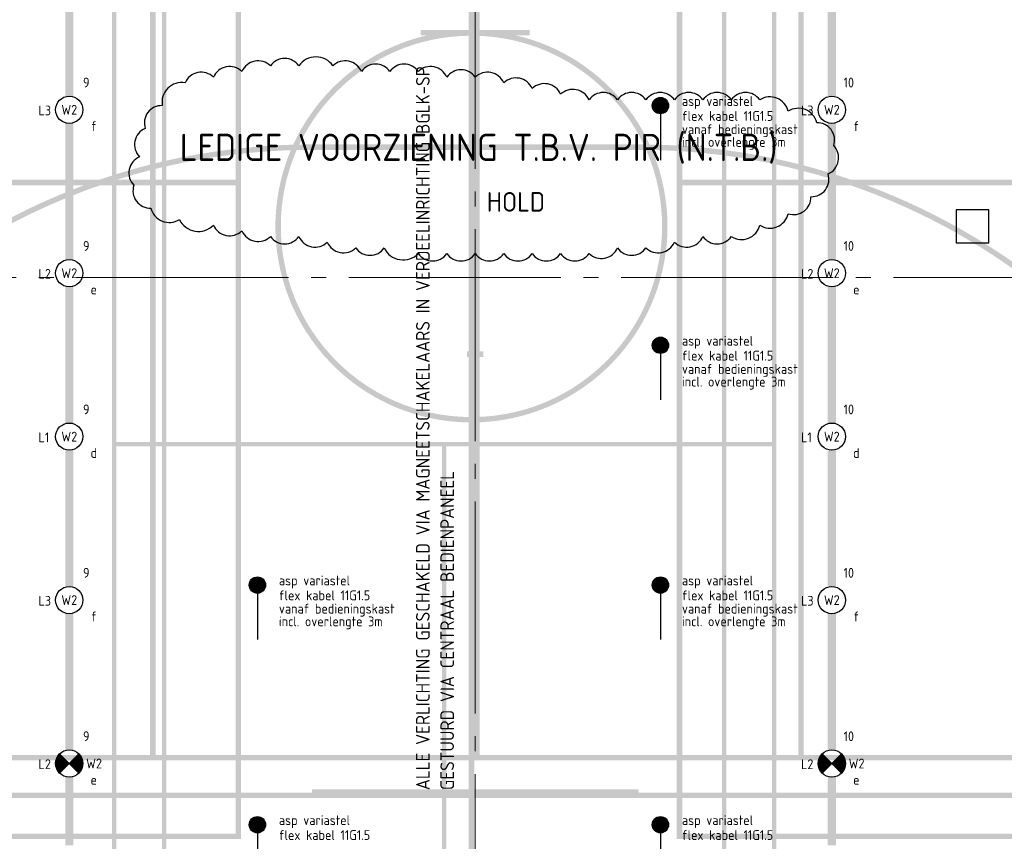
# Model space of a CAD drawing. Header units: millimetres. Extents: x -38031 to 123247, y -16330 to 129979.
# Tile 38 of 235: x -21022 to -11983, y 15301 to 22841. Entities that reach past the tile are written whole.
import ezdxf
from ezdxf.enums import TextEntityAlignment as Align

# ---------------------------------------------------------------- set-up
doc = ezdxf.new("R2010")
doc.units = ezdxf.units.MM
doc.header["$LTSCALE"] = 50
doc.linetypes.add('PHANTOM', pattern=[63.50000000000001, 31.75, -6.35, 6.35, -6.35, 6.35, -6.35])
doc.linetypes.add('STYLE_11', pattern=[5, 3.88885498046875, -0.416717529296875, 0.2777862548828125, -0.4166412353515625])
for name, color, linetype in [('AL$1A---_ALGEMEEN', 8, 'Continuous'), ('AM$1A---_ARCERING', 8, 'Continuous'), ('BOUWKUNDIG', 8, 'Continuous'), ('EL6311--NV', 7, 'Continuous'), ('EL6441--', 3, 'Continuous'), ('Kastenscheiding', 4, 'PHANTOM'), ('NTB', 7, 'Continuous')]:
    doc.layers.add(name, color=color, linetype=linetype)
doc.layers.add('Armaturen levering door W-aannemer', color=3, linetype='Continuous', plot=False)
doc.layers.add('Armaturen levering door W-aannemer--NV', color=7, linetype='Continuous', plot=False)
doc.layers.add('stramien', color=1, linetype='STYLE_11', lineweight=15)
doc.styles.add('BURO-012', font='ISO.shx', dxfattribs={"height": 60})
doc.styles.add('BURO-018', font='iso.shx', dxfattribs={"height": 90})
doc.styles.add('buro-050', font='ISO.shx', dxfattribs={"height": 250})

# ---------------------------------------------------------------- blocks, each defined once
blk = doc.blocks.new('1115B6LL1500')
at = {"color": 0, "linetype": 'Continuous'}
blk.add_circle((0, 0), 2.5, dxfattribs=at)
at = {"color": 0}
for points in [[(-2.5, 0.75), (-15, 0.75), (-2.5, -0.75), (-15, -0.75)], [(2.5, 0.75), (15, 0.75), (2.5, -0.75), (15, -0.75)]]:
    blk.add_solid(points, dxfattribs=at)
at = {"color": 0, "linetype": 'Continuous', "style": 'BURO-018'}
for tag, p in [('E_GKAST', (0, 8)), ('E_GROEP', (0, 5)), ('E_SGROEP', (4.5, 5)), ('E_ARMCODE', (0, 0)), ('E_SLET', (4.5, -3))]:
    blk.add_attdef(tag, text='', height=1.8, dxfattribs=at).set_placement(p, align=Align.MIDDLE)
blk = doc.blocks.new('E00018')
at = {"color": 0, "linetype": 'Continuous'}
for p, q in [((-1.767766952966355, -1.767766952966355), (1.767766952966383, 1.767766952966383)), ((1.767766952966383, -1.767766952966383), (-1.767766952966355, 1.767766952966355))]:
    blk.add_line(p, q, dxfattribs=at)
at = {"color": 0, "linetype": 'Continuous', "const_width": 2.5}
for points in [[(-0.8838834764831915, 0.8838834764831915, -0.1989123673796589), (0, 1.25, -0.1989123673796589), (0.8838834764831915, 0.8838834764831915, -1)], [(-0.8838834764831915, -0.8838834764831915, 0.1989123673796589), (0, -1.25, 0.1989123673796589), (0.8838834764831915, -0.8838834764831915, 1)]]:
    blk.add_lwpolyline(points, format="xyb", dxfattribs=at)
blk = doc.blocks.new('1115B6LL1500-NO1')
at = {"color": 0, "linetype": 'Continuous'}
blk.add_circle((0, 0), 2.5, dxfattribs=at)
at = {"color": 0}
for points in [[(-2.5, 0.75), (-15, 0.75), (-2.5, -0.75), (-15, -0.75)], [(2.5, 0.75), (15, 0.75), (2.5, -0.75), (15, -0.75)]]:
    blk.add_solid(points, dxfattribs=at)
at = {"color": 0, "zscale": 100}
blk.add_blockref('E00018', (0, 0), dxfattribs=at)
at = {"color": 0, "linetype": 'Continuous', "style": 'BURO-018'}
for tag, p in [('E_GKAST', (0, 8)), ('E_GROEP', (0, 5)), ('E_SGROEP', (4.5, 5)), ('E_ARMCODE', (0, 0)), ('E_SLET', (4.5, -3))]:
    blk.add_attdef(tag, text='', height=1.8, dxfattribs=at).set_placement(p, align=Align.MIDDLE)
blk = doc.blocks.new('Group-17')
at = {"layer": 'AM$1A---_ARCERING', "linetype": 'Continuous', "lineweight": 0}
h = blk.add_hatch(color=256, dxfattribs=at)
h.paths.add_polyline_path([(-75350.99999999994, -13252.99999999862), (-75350.99999999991, 4747.000000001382), (-84350.99999999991, 4747.000000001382), (-84350.99999999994, -13252.99999999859)])
h.paths.add_polyline_path([(-84300.99999999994, -1252.999999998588), (-84300.99999999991, 4697.000000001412), (-75400.99999999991, 4697.000000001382), (-75400.99999999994, -1252.999999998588)])
h.paths.add_polyline_path([(-75400.99999999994, -4227.999999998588), (-84300.99999999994, -4227.999999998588), (-84300.99999999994, -1302.999999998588), (-75400.99999999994, -1302.999999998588)])
h.paths.add_polyline_path([(-75400.99999999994, -13202.99999999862), (-84300.99999999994, -13202.99999999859), (-84300.99999999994, -7252.999999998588), (-75400.99999999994, -7252.999999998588)])
h.paths.add_polyline_path([(-84300.99999999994, -4277.999999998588), (-75400.99999999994, -4277.999999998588), (-75400.99999999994, -7202.999999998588), (-84300.99999999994, -7202.999999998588)])
h = blk.add_hatch(color=256, dxfattribs=at)
h.paths.add_polyline_path([(-62350.99999999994, -13252.99999999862), (-62350.99999999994, 4747.000000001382), (-71350.99999999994, 4747.000000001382), (-71350.99999999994, -13252.99999999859)])
h.paths.add_polyline_path([(-71300.99999999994, -1252.999999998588), (-71300.99999999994, 4697.000000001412), (-62400.99999999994, 4697.000000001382), (-62400.99999999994, -1252.999999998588)])
h.paths.add_polyline_path([(-62400.99999999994, -4227.999999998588), (-71300.99999999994, -4227.999999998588), (-71300.99999999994, -1302.999999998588), (-62400.99999999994, -1302.999999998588)])
h.paths.add_polyline_path([(-62400.99999999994, -13202.99999999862), (-71300.99999999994, -13202.99999999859), (-71300.99999999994, -7252.999999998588), (-62400.99999999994, -7252.999999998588)])
h.paths.add_polyline_path([(-71300.99999999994, -4277.999999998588), (-62400.99999999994, -4277.999999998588), (-62400.99999999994, -7202.999999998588), (-71300.99999999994, -7202.999999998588)])
h = blk.add_hatch(color=256, dxfattribs=at)
h.paths.add_polyline_path([(-73260.99999999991, -580.4999999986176), (-86285.99999999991, -580.4999999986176), (-86285.99999999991, -14680.49999999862), (-73260.99999999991, -14680.49999999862), (-73260.99999999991, -14830.49999999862), (-73210.99999999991, -14830.49999999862), (-73210.99999999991, -14680.49999999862), (-60185.99999999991, -14680.49999999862), (-60185.99999999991, -580.4999999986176), (-73210.99999999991, -580.4999999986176), (-73210.99999999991, -430.4999999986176), (-73260.99999999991, -430.4999999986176)])
h.paths.add_polyline_path([(-73260.99999999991, -5830.673619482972), (-73260.99999999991, -9430.326380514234), (-73260.99999999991, -14630.49999999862), (-86235.99999999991, -14630.49999999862), (-86235.99999999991, -13880.49999999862), (-86235.99999999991, -1380.499999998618), (-86235.99999999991, -630.4999999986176), (-73260.99999999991, -630.4999999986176)])
h.paths.add_polyline_path([(-60235.99999999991, -630.4999999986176), (-60235.99999999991, -14630.49999999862), (-73210.99999999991, -14630.49999999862), (-73210.99999999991, -630.4999999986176)])
h = blk.add_hatch(color=256, dxfattribs=at)
h.paths.add_polyline_path([(-76535.99999999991, -14330.49999999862), (-70435.99999999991, -14330.49999999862), (-70435.99999999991, -930.4999999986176), (-76535.99999999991, -930.4999999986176)])
h.paths.add_polyline_path([(-76075.99999999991, -1690.499999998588), (-76495.99999999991, -1690.499999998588), (-76495.99999999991, -970.4999999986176), (-76075.99999999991, -970.4999999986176)])
h.paths.add_polyline_path([(-76035.99999999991, -970.4999999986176), (-73505.99999999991, -970.4999999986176), (-73505.99999999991, -1690.499999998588), (-76035.99999999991, -1690.499999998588)])
h.paths.add_polyline_path([(-70935.99999999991, -1690.499999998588), (-73465.99999999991, -1690.499999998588), (-73465.99999999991, -970.4999999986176), (-70935.99999999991, -970.4999999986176)])
h.paths.add_polyline_path([(-70895.99999999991, -970.4999999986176), (-70475.99999999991, -970.4999999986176), (-70475.99999999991, -1690.499999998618), (-70895.99999999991, -1690.499999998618)])
h.paths.add_polyline_path([(-70475.99999999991, -1730.499999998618), (-70475.99999999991, -5610.499999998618), (-70895.99999999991, -5610.499999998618), (-70895.99999999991, -1730.499999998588)])
h.paths.add_polyline_path([(-70935.99999999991, -1730.499999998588), (-70935.99999999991, -5610.499999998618), (-73465.99999999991, -5610.499999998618), (-73465.99999999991, -1730.499999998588)])
h.paths.add_polyline_path([(-76035.99999999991, -5610.499999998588), (-76035.99999999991, -1730.499999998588), (-73505.99999999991, -1730.499999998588), (-73505.99999999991, -5610.499999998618)])
h.paths.add_polyline_path([(-76495.99999999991, -5610.499999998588), (-76495.99999999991, -1730.499999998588), (-76075.99999999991, -1730.499999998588), (-76075.99999999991, -5610.499999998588)])
h.paths.add_polyline_path([(-76075.99999999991, -9610.499999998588), (-76495.99999999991, -9610.499999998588), (-76495.99999999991, -5650.499999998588), (-76075.99999999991, -5650.499999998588)])
h.paths.add_polyline_path([(-76035.99999999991, -5650.499999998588), (-70935.99999999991, -5650.499999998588), (-70935.99999999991, -9610.499999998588), (-76035.99999999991, -9610.499999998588)])
h.paths.add_polyline_path([(-70895.99999999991, -9610.499999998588), (-70895.99999999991, -5650.499999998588), (-70475.99999999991, -5650.499999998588), (-70475.99999999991, -9610.499999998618)])
h.paths.add_polyline_path([(-70475.99999999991, -13530.49999999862), (-70895.99999999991, -13530.49999999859), (-70895.99999999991, -9650.499999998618), (-70475.99999999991, -9650.499999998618)])
h.paths.add_polyline_path([(-70935.99999999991, -9650.499999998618), (-70935.99999999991, -13530.49999999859), (-73465.99999999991, -13530.49999999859), (-73465.99999999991, -9650.499999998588)])
h.paths.add_polyline_path([(-76035.99999999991, -9650.499999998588), (-73505.99999999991, -9650.499999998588), (-73505.99999999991, -13530.49999999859), (-76035.99999999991, -13530.49999999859)])
h.paths.add_polyline_path([(-76075.99999999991, -9650.499999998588), (-76075.99999999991, -13530.49999999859), (-76495.99999999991, -13530.49999999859), (-76495.99999999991, -9650.499999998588)])
h.paths.add_polyline_path([(-76075.99999999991, -13570.49999999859), (-76075.99999999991, -14290.49999999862), (-76495.99999999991, -14290.49999999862), (-76495.99999999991, -13570.49999999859)])
h.paths.add_polyline_path([(-76035.99999999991, -14290.49999999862), (-76035.99999999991, -13570.49999999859), (-73505.99999999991, -13570.49999999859), (-73505.99999999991, -14290.49999999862)])
h.paths.add_polyline_path([(-73465.99999999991, -13570.49999999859), (-70935.99999999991, -13570.49999999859), (-70935.99999999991, -14290.49999999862), (-73465.99999999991, -14290.49999999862)])
h.paths.add_polyline_path([(-70475.99999999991, -13570.49999999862), (-70475.99999999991, -14290.49999999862), (-70895.99999999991, -14290.49999999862), (-70895.99999999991, -13570.49999999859)])
h = blk.add_hatch(color=256, dxfattribs=at)
h.paths.add_polyline_path([(-64185.99999999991, -3530.499999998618), (-82185.99999999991, -3530.499999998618), (-82185.99999999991, -12530.49999999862), (-64185.99999999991, -12530.49999999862)])
h.paths.add_polyline_path([(-70185.99999999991, -12480.49999999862), (-70185.99999999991, -3580.499999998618), (-64235.99999999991, -3580.499999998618), (-64235.99999999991, -12480.49999999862)])
h.paths.add_polyline_path([(-82135.99999999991, -12480.49999999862), (-82135.99999999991, -3580.499999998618), (-76185.99999999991, -3580.499999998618), (-76185.99999999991, -12480.49999999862)])
h.paths.add_polyline_path([(-73160.99999999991, -12480.49999999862), (-73160.99999999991, -3580.499999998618), (-70235.99999999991, -3580.499999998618), (-70235.99999999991, -12480.49999999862)])
h.paths.add_polyline_path([(-76135.99999999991, -3580.499999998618), (-73210.99999999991, -3580.499999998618), (-73210.99999999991, -12480.49999999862), (-76135.99999999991, -12480.49999999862)])
h = blk.add_hatch(color=256, dxfattribs=at)
edge = h.paths.add_edge_path()
edge.add_line((-73262.32216764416, -5830.696064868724), (-73304.86705992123, -5831.821488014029))
edge.add_arc((-73236.02291418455, -7629.901524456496), 1799.397491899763, 92.19264612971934, 174.4256973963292)
edge.add_line((-75026.91117450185, -7455.11430263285), (-75031.1630862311, -7498.679837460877))
edge.add_arc((-73236.51317687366, -7630.462317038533), 1799.48184738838, 175.8002658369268, 266.3915676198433)
edge.add_line((-73349.76788791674, -9426.37664949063), (-73306.08214739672, -9429.131578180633))
edge.add_line((-73306.08214739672, -9429.131578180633), (-73260.99999999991, -9430.331131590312))
edge.add_line((-73260.99999999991, -9430.331131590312), (-73260.99999999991, -9380.321419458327))
edge.add_arc((-73235.99999999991, -7630.499999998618), 1750, 180, 269.18146102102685, ccw=False)
edge.add_arc((-73235.99999999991, -7630.499999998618), 1749.999999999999, 90.81853897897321, 180, ccw=False)
edge.add_line((-73260.99999999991, -5880.678580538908), (-73260.99999999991, -5830.661090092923))
edge.add_line((-73260.99999999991, -5830.661090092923), (-73262.32216764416, -5830.696064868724))
h = blk.add_hatch(color=256, dxfattribs=at)
edge = h.paths.add_edge_path()
edge.add_line((-73209.67783235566, -5830.696064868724), (-73167.13294007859, -5831.821488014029))
edge.add_arc((-73235.97708581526, -7629.901524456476), 1799.397491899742, 5.574302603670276, 87.80735387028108, ccw=False)
edge.add_line((-71445.08882549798, -7455.11430263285), (-71440.83691376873, -7498.679837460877))
edge.add_arc((-73235.48682312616, -7630.462317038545), 1799.481847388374, -86.3915676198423, 4.199734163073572, ccw=False)
edge.add_line((-73122.23211208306, -9426.37664949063), (-73165.9178526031, -9429.131578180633))
edge.add_line((-73165.9178526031, -9429.131578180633), (-73210.99999999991, -9430.331131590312))
edge.add_line((-73210.99999999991, -9430.331131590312), (-73210.99999999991, -9380.321419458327))
edge.add_arc((-73235.99999999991, -7630.499999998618), 1749.999999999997, 270.8185389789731, 360.0000000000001)
edge.add_arc((-73235.99999999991, -7630.499999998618), 1750, 0, 89.1814610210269)
edge.add_line((-73210.99999999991, -5880.678580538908), (-73210.99999999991, -5830.661090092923))
edge.add_line((-73210.99999999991, -5830.661090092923), (-73209.67783235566, -5830.696064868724))
h = blk.add_hatch(color=256, dxfattribs=at)
edge = h.paths.add_edge_path()
edge.add_arc((-71700.99999999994, -12877.99999999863), 6000.000000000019, 0.4774703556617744, 90.00000000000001)
edge.add_line((-71700.99999999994, -6877.999999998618), (-74700.99999999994, -6877.999999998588))
edge.add_arc((-74700.99999999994, -12877.99999999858), 5999.999999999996, 90, 179.5225296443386)
edge = h.paths.add_edge_path()
edge.add_arc((-74700.99999999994, -12877.99999999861), 5949.999999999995, 90, 179.518517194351, ccw=False)
edge.add_line((-74700.99999999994, -6927.999999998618), (-71700.99999999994, -6927.999999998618))
edge.add_arc((-71700.99999999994, -12877.99999999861), 5949.999999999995, 0.4814828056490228, 90, ccw=False)
edge.add_line((-65751.21008774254, -12827.99999999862), (-80650.78991225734, -12827.99999999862))
at = {"layer": 'AL$1A---_ALGEMEEN', "color": 0}
for points in [[(-72700.99999999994, -5877.999999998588), (-72700.99999999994, -5827.999999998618), (-73700.99999999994, -5877.999999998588), (-73700.99999999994, -5827.999999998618)], [(-73125.99999999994, -8827.999999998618), (-73125.99999999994, -8777.999999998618), (-73275.99999999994, -8827.999999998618), (-73275.99999999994, -8777.999999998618)], [(-83150.99999999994, -12877.99999999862), (-83150.99999999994, -12827.99999999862), (-63250.99999999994, -12877.99999999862), (-63250.99999999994, -12827.99999999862)], [(-74700.99999999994, -12827.99999999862), (-74700.99999999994, -12797.99999999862), (-71700.99999999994, -12827.99999999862), (-71700.99999999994, -12797.99999999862)]]:
    blk.add_solid(points, dxfattribs=at)
blk = doc.blocks.new('Group-57')
at = {"layer": 'AM$1A---_ARCERING', "linetype": 'Continuous', "lineweight": 0}
h = blk.add_hatch(color=256, dxfattribs=at)
h.paths.add_polyline_path([(-75350.99999999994, -13252.99999999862), (-75350.99999999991, 4747.000000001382), (-84350.99999999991, 4747.000000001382), (-84350.99999999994, -13252.99999999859)])
h.paths.add_polyline_path([(-84300.99999999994, -1252.999999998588), (-84300.99999999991, 4697.000000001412), (-75400.99999999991, 4697.000000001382), (-75400.99999999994, -1252.999999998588)])
h.paths.add_polyline_path([(-75400.99999999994, -4227.999999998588), (-84300.99999999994, -4227.999999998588), (-84300.99999999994, -1302.999999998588), (-75400.99999999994, -1302.999999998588)])
h.paths.add_polyline_path([(-75400.99999999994, -13202.99999999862), (-84300.99999999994, -13202.99999999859), (-84300.99999999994, -7252.999999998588), (-75400.99999999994, -7252.999999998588)])
h.paths.add_polyline_path([(-84300.99999999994, -4277.999999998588), (-75400.99999999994, -4277.999999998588), (-75400.99999999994, -7202.999999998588), (-84300.99999999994, -7202.999999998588)])
h = blk.add_hatch(color=256, dxfattribs=at)
h.paths.add_polyline_path([(-62350.99999999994, -13252.99999999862), (-62350.99999999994, 4747.000000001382), (-71350.99999999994, 4747.000000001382), (-71350.99999999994, -13252.99999999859)])
h.paths.add_polyline_path([(-71300.99999999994, -1252.999999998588), (-71300.99999999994, 4697.000000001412), (-62400.99999999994, 4697.000000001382), (-62400.99999999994, -1252.999999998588)])
h.paths.add_polyline_path([(-62400.99999999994, -4227.999999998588), (-71300.99999999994, -4227.999999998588), (-71300.99999999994, -1302.999999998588), (-62400.99999999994, -1302.999999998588)])
h.paths.add_polyline_path([(-62400.99999999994, -13202.99999999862), (-71300.99999999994, -13202.99999999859), (-71300.99999999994, -7252.999999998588), (-62400.99999999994, -7252.999999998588)])
h.paths.add_polyline_path([(-71300.99999999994, -4277.999999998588), (-62400.99999999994, -4277.999999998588), (-62400.99999999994, -7202.999999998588), (-71300.99999999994, -7202.999999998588)])
h = blk.add_hatch(color=256, dxfattribs=at)
h.paths.add_polyline_path([(-73260.99999999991, -580.4999999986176), (-86285.99999999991, -580.4999999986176), (-86285.99999999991, -14680.49999999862), (-73260.99999999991, -14680.49999999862), (-73260.99999999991, -14830.49999999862), (-73210.99999999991, -14830.49999999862), (-73210.99999999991, -14680.49999999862), (-60185.99999999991, -14680.49999999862), (-60185.99999999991, -580.4999999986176), (-73210.99999999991, -580.4999999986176), (-73210.99999999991, -430.4999999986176), (-73260.99999999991, -430.4999999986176)])
h.paths.add_polyline_path([(-73260.99999999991, -5830.673619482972), (-73260.99999999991, -9430.326380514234), (-73260.99999999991, -14630.49999999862), (-86235.99999999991, -14630.49999999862), (-86235.99999999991, -13880.49999999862), (-86235.99999999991, -1380.499999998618), (-86235.99999999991, -630.4999999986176), (-73260.99999999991, -630.4999999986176)])
h.paths.add_polyline_path([(-60235.99999999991, -630.4999999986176), (-60235.99999999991, -14630.49999999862), (-73210.99999999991, -14630.49999999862), (-73210.99999999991, -630.4999999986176)])
h = blk.add_hatch(color=256, dxfattribs=at)
h.paths.add_polyline_path([(-76535.99999999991, -14330.49999999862), (-70435.99999999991, -14330.49999999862), (-70435.99999999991, -930.4999999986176), (-76535.99999999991, -930.4999999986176)])
h.paths.add_polyline_path([(-76075.99999999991, -1690.499999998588), (-76495.99999999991, -1690.499999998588), (-76495.99999999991, -970.4999999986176), (-76075.99999999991, -970.4999999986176)])
h.paths.add_polyline_path([(-76035.99999999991, -970.4999999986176), (-73505.99999999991, -970.4999999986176), (-73505.99999999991, -1690.499999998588), (-76035.99999999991, -1690.499999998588)])
h.paths.add_polyline_path([(-70935.99999999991, -1690.499999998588), (-73465.99999999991, -1690.499999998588), (-73465.99999999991, -970.4999999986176), (-70935.99999999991, -970.4999999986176)])
h.paths.add_polyline_path([(-70895.99999999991, -970.4999999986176), (-70475.99999999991, -970.4999999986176), (-70475.99999999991, -1690.499999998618), (-70895.99999999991, -1690.499999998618)])
h.paths.add_polyline_path([(-70475.99999999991, -1730.499999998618), (-70475.99999999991, -5610.499999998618), (-70895.99999999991, -5610.499999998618), (-70895.99999999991, -1730.499999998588)])
h.paths.add_polyline_path([(-70935.99999999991, -1730.499999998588), (-70935.99999999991, -5610.499999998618), (-73465.99999999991, -5610.499999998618), (-73465.99999999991, -1730.499999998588)])
h.paths.add_polyline_path([(-76035.99999999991, -5610.499999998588), (-76035.99999999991, -1730.499999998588), (-73505.99999999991, -1730.499999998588), (-73505.99999999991, -5610.499999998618)])
h.paths.add_polyline_path([(-76495.99999999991, -5610.499999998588), (-76495.99999999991, -1730.499999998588), (-76075.99999999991, -1730.499999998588), (-76075.99999999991, -5610.499999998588)])
h.paths.add_polyline_path([(-76075.99999999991, -9610.499999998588), (-76495.99999999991, -9610.499999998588), (-76495.99999999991, -5650.499999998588), (-76075.99999999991, -5650.499999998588)])
h.paths.add_polyline_path([(-76035.99999999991, -5650.499999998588), (-70935.99999999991, -5650.499999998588), (-70935.99999999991, -9610.499999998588), (-76035.99999999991, -9610.499999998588)])
h.paths.add_polyline_path([(-70895.99999999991, -9610.499999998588), (-70895.99999999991, -5650.499999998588), (-70475.99999999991, -5650.499999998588), (-70475.99999999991, -9610.499999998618)])
h.paths.add_polyline_path([(-70475.99999999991, -13530.49999999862), (-70895.99999999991, -13530.49999999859), (-70895.99999999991, -9650.499999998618), (-70475.99999999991, -9650.499999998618)])
h.paths.add_polyline_path([(-70935.99999999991, -9650.499999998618), (-70935.99999999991, -13530.49999999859), (-73465.99999999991, -13530.49999999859), (-73465.99999999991, -9650.499999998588)])
h.paths.add_polyline_path([(-76035.99999999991, -9650.499999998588), (-73505.99999999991, -9650.499999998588), (-73505.99999999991, -13530.49999999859), (-76035.99999999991, -13530.49999999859)])
h.paths.add_polyline_path([(-76075.99999999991, -9650.499999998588), (-76075.99999999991, -13530.49999999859), (-76495.99999999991, -13530.49999999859), (-76495.99999999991, -9650.499999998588)])
h.paths.add_polyline_path([(-76075.99999999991, -13570.49999999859), (-76075.99999999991, -14290.49999999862), (-76495.99999999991, -14290.49999999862), (-76495.99999999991, -13570.49999999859)])
h.paths.add_polyline_path([(-76035.99999999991, -14290.49999999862), (-76035.99999999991, -13570.49999999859), (-73505.99999999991, -13570.49999999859), (-73505.99999999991, -14290.49999999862)])
h.paths.add_polyline_path([(-73465.99999999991, -13570.49999999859), (-70935.99999999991, -13570.49999999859), (-70935.99999999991, -14290.49999999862), (-73465.99999999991, -14290.49999999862)])
h.paths.add_polyline_path([(-70475.99999999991, -13570.49999999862), (-70475.99999999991, -14290.49999999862), (-70895.99999999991, -14290.49999999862), (-70895.99999999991, -13570.49999999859)])
h = blk.add_hatch(color=256, dxfattribs=at)
h.paths.add_polyline_path([(-64185.99999999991, -3530.499999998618), (-82185.99999999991, -3530.499999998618), (-82185.99999999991, -12530.49999999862), (-64185.99999999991, -12530.49999999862)])
h.paths.add_polyline_path([(-70185.99999999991, -12480.49999999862), (-70185.99999999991, -3580.499999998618), (-64235.99999999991, -3580.499999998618), (-64235.99999999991, -12480.49999999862)])
h.paths.add_polyline_path([(-82135.99999999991, -12480.49999999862), (-82135.99999999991, -3580.499999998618), (-76185.99999999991, -3580.499999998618), (-76185.99999999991, -12480.49999999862)])
h.paths.add_polyline_path([(-73160.99999999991, -12480.49999999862), (-73160.99999999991, -3580.499999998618), (-70235.99999999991, -3580.499999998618), (-70235.99999999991, -12480.49999999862)])
h.paths.add_polyline_path([(-76135.99999999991, -3580.499999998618), (-73210.99999999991, -3580.499999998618), (-73210.99999999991, -12480.49999999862), (-76135.99999999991, -12480.49999999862)])
h = blk.add_hatch(color=256, dxfattribs=at)
edge = h.paths.add_edge_path()
edge.add_line((-73262.32216764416, -5830.696064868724), (-73304.86705992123, -5831.821488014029))
edge.add_arc((-73236.02291418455, -7629.901524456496), 1799.397491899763, 92.19264612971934, 174.4256973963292)
edge.add_line((-75026.91117450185, -7455.11430263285), (-75031.1630862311, -7498.679837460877))
edge.add_arc((-73236.51317687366, -7630.462317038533), 1799.48184738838, 175.8002658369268, 266.3915676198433)
edge.add_line((-73349.76788791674, -9426.37664949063), (-73306.08214739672, -9429.131578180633))
edge.add_line((-73306.08214739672, -9429.131578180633), (-73260.99999999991, -9430.331131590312))
edge.add_line((-73260.99999999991, -9430.331131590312), (-73260.99999999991, -9380.321419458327))
edge.add_arc((-73235.99999999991, -7630.499999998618), 1750, 180, 269.18146102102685, ccw=False)
edge.add_arc((-73235.99999999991, -7630.499999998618), 1749.999999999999, 90.81853897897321, 180, ccw=False)
edge.add_line((-73260.99999999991, -5880.678580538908), (-73260.99999999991, -5830.661090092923))
edge.add_line((-73260.99999999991, -5830.661090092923), (-73262.32216764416, -5830.696064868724))
h = blk.add_hatch(color=256, dxfattribs=at)
edge = h.paths.add_edge_path()
edge.add_line((-73209.67783235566, -5830.696064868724), (-73167.13294007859, -5831.821488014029))
edge.add_arc((-73235.97708581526, -7629.901524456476), 1799.397491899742, 5.574302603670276, 87.80735387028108, ccw=False)
edge.add_line((-71445.08882549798, -7455.11430263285), (-71440.83691376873, -7498.679837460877))
edge.add_arc((-73235.48682312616, -7630.462317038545), 1799.481847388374, -86.3915676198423, 4.199734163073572, ccw=False)
edge.add_line((-73122.23211208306, -9426.37664949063), (-73165.9178526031, -9429.131578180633))
edge.add_line((-73165.9178526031, -9429.131578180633), (-73210.99999999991, -9430.331131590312))
edge.add_line((-73210.99999999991, -9430.331131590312), (-73210.99999999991, -9380.321419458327))
edge.add_arc((-73235.99999999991, -7630.499999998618), 1749.999999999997, 270.8185389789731, 360.0000000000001)
edge.add_arc((-73235.99999999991, -7630.499999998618), 1750, 0, 89.1814610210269)
edge.add_line((-73210.99999999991, -5880.678580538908), (-73210.99999999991, -5830.661090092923))
edge.add_line((-73210.99999999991, -5830.661090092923), (-73209.67783235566, -5830.696064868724))
h = blk.add_hatch(color=256, dxfattribs=at)
edge = h.paths.add_edge_path()
edge.add_arc((-71700.99999999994, -12877.99999999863), 6000.000000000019, 0.4774703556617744, 90.00000000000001)
edge.add_line((-71700.99999999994, -6877.999999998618), (-74700.99999999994, -6877.999999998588))
edge.add_arc((-74700.99999999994, -12877.99999999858), 5999.999999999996, 90, 179.5225296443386)
edge = h.paths.add_edge_path()
edge.add_arc((-74700.99999999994, -12877.99999999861), 5949.999999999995, 90, 179.518517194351, ccw=False)
edge.add_line((-74700.99999999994, -6927.999999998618), (-71700.99999999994, -6927.999999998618))
edge.add_arc((-71700.99999999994, -12877.99999999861), 5949.999999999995, 0.4814828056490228, 90, ccw=False)
edge.add_line((-65751.21008774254, -12827.99999999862), (-80650.78991225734, -12827.99999999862))
at = {"layer": 'AL$1A---_ALGEMEEN', "color": 0}
for points in [[(-72700.99999999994, -5877.999999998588), (-72700.99999999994, -5827.999999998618), (-73700.99999999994, -5877.999999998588), (-73700.99999999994, -5827.999999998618)], [(-73125.99999999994, -8827.999999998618), (-73125.99999999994, -8777.999999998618), (-73275.99999999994, -8827.999999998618), (-73275.99999999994, -8777.999999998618)], [(-83150.99999999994, -12877.99999999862), (-83150.99999999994, -12827.99999999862), (-63250.99999999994, -12877.99999999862), (-63250.99999999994, -12827.99999999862)], [(-74700.99999999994, -12827.99999999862), (-74700.99999999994, -12797.99999999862), (-71700.99999999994, -12827.99999999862), (-71700.99999999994, -12797.99999999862)]]:
    blk.add_solid(points, dxfattribs=at)
blk = doc.blocks.new('uitsparing_F')
at = {"layer": 'AL$1A---_ALGEMEEN', "color": 0}
blk.add_lwpolyline([(-150, -150), (150, -150), (150, 150), (-150, 150)], close=True, dxfattribs=at)
blk = doc.blocks.new('200254 W 210 11-06-2007')
at = {"layer": 'stramien', "ltscale": 10}
for p, q in [((-53039.03075223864, -11013.55463656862), (-53039.03075223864, 36216.44536343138)), ((-74199.03075223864, -4512.55463656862), (-38499.03075223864, -4512.55463656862))]:
    blk.add_line(p, q, dxfattribs=at)
at = {"layer": 'AL$1A---_ALGEMEEN'}
for name in ['Group-17', 'Group-57']:
    blk.add_blockref(name, (20161.96924776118, 3587.445363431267), dxfattribs=at)
at = {"layer": 'AL$1A---_ALGEMEEN', "rotation": 90}
blk.add_blockref('uitsparing_F', (-48474.03075223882, -4042.554636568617), dxfattribs=at)

msp = doc.modelspace()

# ---------------------------------------------------------------- block references
at = {"layer": 'BOUWKUNDIG'}
msp.add_blockref('200254 W 210 11-06-2007', (36199.03075223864, 24987.56249990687), dxfattribs=at)

# ---------------------------------------------------------------- next in the draw order: linework, layer by layer
at = {"layer": 'Armaturen levering door W-aannemer', "const_width": 10}
for points in [[(-20492.00136569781, 16764.94887988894), (-20492.00136569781, 16764.94887988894)], [(-13492.00136569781, 16764.94887988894), (-13492.00136569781, 16764.94887988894)]]:
    msp.add_lwpolyline(points, close=True, dxfattribs=at)
at = {"layer": 'EL6441--', "linetype": 'Continuous'}
for p, q in [((-15139.99999999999, 22052.92262449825), (-15139.99999999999, 21552.92262449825)), ((-15139.99999999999, 19852.92262449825), (-15139.99999999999, 19352.92262449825)), ((-18839.99999999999, 17652.92262449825), (-18839.99999999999, 17152.92262449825)), ((-15139.99999999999, 17652.92262449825), (-15139.99999999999, 17152.92262449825)), ((-18839.99999999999, 15452.92262449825), (-18839.99999999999, 14952.92262449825)), ((-15139.99999999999, 15452.92262449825), (-15139.99999999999, 14952.92262449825))]:
    msp.add_line(p, q, dxfattribs=at)
at = {"layer": 'EL6441--', "const_width": 75}
for points in [[(-15177.49999999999, 22052.92262449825, 1), (-15102.49999999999, 22052.92262449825, 1)], [(-15177.49999999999, 19852.92262449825, 1), (-15102.49999999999, 19852.92262449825, 1)], [(-18877.49999999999, 17652.92262449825, 1), (-18802.49999999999, 17652.92262449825, 1)], [(-15177.49999999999, 17652.92262449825, 1), (-15102.49999999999, 17652.92262449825, 1)], [(-18877.49999999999, 15452.92262449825, 1), (-18802.49999999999, 15452.92262449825, 1)], [(-15177.49999999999, 15452.92262449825, 1), (-15102.49999999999, 15452.92262449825, 1)]]:
    msp.add_lwpolyline(points, format="xyb", close=True, dxfattribs=at)
at = {"layer": 'EL6441--', "linetype": 'Continuous'}
for centre in [(-15139.99999999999, 22052.92262449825), (-15139.99999999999, 19852.92262449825), (-18839.99999999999, 17652.92262449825), (-15139.99999999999, 17652.92262449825), (-18839.99999999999, 15452.92262449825), (-15139.99999999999, 15452.92262449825)]:
    msp.add_circle(centre, 75, dxfattribs=at)
at = {"layer": 'NTB', "color": 7}
msp.add_lwpolyline([(-18459.57255613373, 22418.4035836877, 0.52056705), (-18720.76662997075, 22418.4035836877, 0.52056705), (-18981.96109392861, 22366.17544525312, 0.52056705), (-19243.15516776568, 22313.94753287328, 0.52056705), (-19504.34963172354, 22261.71962049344, 0.52056705), (-19713.30496881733, 22052.80797097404, 0.52056705), (-19870.02156916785, 21843.89609539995, 0.52056705), (-19922.26030591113, 21582.75653350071, 0.52056705), (-19974.49943277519, 21321.61674554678, 0.52056705), (-19817.78283242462, 21112.70509602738, 0.52056705), (-19556.58836846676, 21008.2492712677, 0.52056705), (-19243.15516776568, 20956.02135888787, 0.52056705), (-18981.96109392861, 20903.79344650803, 0.52056705), (-18720.76662997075, 20851.56530807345, 0.52056705), (-18459.57255613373, 20851.56530807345, 0.52056705), (-18198.37809217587, 20799.33739569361, 0.52056705), (-17937.18362821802, 20747.10948331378, 0.52056705), (-17675.989554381, 20747.10948331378, 0.52056705), (-17362.55635367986, 20694.88157093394, 0.52056705), (-17101.361889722, 20694.88157093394, 0.52056705), (-16840.16781588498, 20694.88157093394, 0.52056705), (-16578.97335192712, 20694.88157093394, 0.52056705), (-16317.77927809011, 20694.88157093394, 0.52056705), (-16056.58481413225, 20694.88157093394, 0.52056705), (-15795.39074029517, 20694.88157093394, 0.52056705), (-15534.19627633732, 20747.10948331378, 0.52056705), (-15273.0022025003, 20747.10948331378, 0.52056705), (-15011.80773854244, 20799.33739569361, 0.52056705), (-14750.61327458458, 20851.56530807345, 0.52056705), (-14489.41920074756, 20851.56530807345, 0.52056705), (-14228.22473678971, 20956.02135888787, 0.52056705), (-13967.03066295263, 21060.47718364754, 0.52056705), (-13758.07532585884, 21217.16092078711, 0.52056705), (-13601.35872550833, 21426.0727963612, 0.52056705), (-13549.11959864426, 21687.21235826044, 0.52056705), (-13705.83619899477, 21896.12423383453, 0.52056705), (-13967.03066295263, 22000.58005859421, 0.52056705), (-14228.22473678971, 22105.03588335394, 0.52056705), (-14489.41920074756, 22105.03588335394, 0.52056705), (-14750.61327458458, 22105.03588335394, 0.52056705), (-15011.80773854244, 22105.03588335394, 0.52056705), (-15273.0022025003, 22105.03588335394, 0.52056705), (-15534.19627633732, 22105.03588335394, 0.52056705), (-15795.39074029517, 22105.03588335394, 0.52056705), (-16056.58481413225, 22157.26379573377, 0.52056705), (-16317.77927809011, 22209.49170811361, 0.52056705), (-16578.97335192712, 22261.71962049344, 0.52056705), (-16840.16781588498, 22313.94753287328, 0.52056705), (-17101.361889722, 22313.94753287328, 0.52056705), (-17362.55635367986, 22366.17544525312, 0.52056705), (-17623.75081763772, 22366.17544525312, 0.52056705), (-17884.94489147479, 22366.17544525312, 0.52056705), (-18146.13935543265, 22418.4035836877, 0.52056705)], format="xyb", close=True, dxfattribs=at)

# ---------------------------------------------------------------- next in the draw order: block references
at = {"layer": 'Armaturen levering door W-aannemer'}
ref = msp.add_blockref('1115B6LL1500', (-20567.00166074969, 23514.94887661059), dxfattribs=dict(at, xscale=50.00000000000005, yscale=50, zscale=50, rotation=90.00000250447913))
ref.add_attrib('E_ARMCODE', 'W2', dxfattribs={"layer": '0', "color": 1, "linetype": 'Continuous', "height": 90, "style": 'BURO-018'}).set_placement((-20567.00166074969, 23514.94887661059), align=Align.MIDDLE)
ref.add_attrib('E_SLET', 'd', dxfattribs={"layer": '0', "color": 1, "linetype": 'Continuous', "height": 90, "style": 'BURO-018'}).set_placement((-20342.00166074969, 23364.94887661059), align=Align.MIDDLE)
ref.add_attrib('E_GROEP', '9', dxfattribs={"layer": '0', "color": 1, "linetype": 'Continuous', "height": 90, "style": 'BURO-018'}).set_placement((-20411.2109221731, 23764.94887661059), align=Align.MIDDLE)
ref = msp.add_blockref('1115B6LL1500', (-13567.00166074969, 23514.94887661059), dxfattribs=dict(at, xscale=50.00000000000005, yscale=50, zscale=50, rotation=90.00000250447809))
ref.add_attrib('E_ARMCODE', 'W2', dxfattribs={"layer": '0', "color": 1, "linetype": 'Continuous', "height": 90, "style": 'BURO-018'}).set_placement((-13567.00166074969, 23514.94887661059), align=Align.MIDDLE)
ref.add_attrib('E_SLET', 'd', dxfattribs={"layer": '0', "color": 1, "linetype": 'Continuous', "height": 90, "style": 'BURO-018'}).set_placement((-13342.00166074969, 23364.94887661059), align=Align.MIDDLE)
ref.add_attrib('E_GROEP', '10', dxfattribs={"layer": '0', "color": 1, "linetype": 'Continuous', "height": 90, "style": 'BURO-018'}).set_placement((-13411.2109221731, 23764.94887661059), align=Align.MIDDLE)
ref = msp.add_blockref('1115B6LL1500', (-20567.00159518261, 22014.94887661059), dxfattribs=dict(at, xscale=50.00000000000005, yscale=50, zscale=50, rotation=90.00000250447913))
ref.add_attrib('E_ARMCODE', 'W2', dxfattribs={"layer": '0', "color": 1, "linetype": 'Continuous', "height": 90, "style": 'BURO-018'}).set_placement((-20567.00159518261, 22014.94887661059), align=Align.MIDDLE)
ref.add_attrib('E_SLET', 'f', dxfattribs={"layer": '0', "color": 1, "linetype": 'Continuous', "height": 90, "style": 'BURO-018'}).set_placement((-20342.00159518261, 21864.94887661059), align=Align.MIDDLE)
ref.add_attrib('E_GROEP', '9', dxfattribs={"layer": '0', "color": 1, "linetype": 'Continuous', "height": 90, "style": 'BURO-018'}).set_placement((-20411.21085660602, 22264.94887661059), align=Align.MIDDLE)
ref = msp.add_blockref('1115B6LL1500', (-13567.00159518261, 22014.94887661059), dxfattribs=dict(at, xscale=50.00000000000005, yscale=50, zscale=50, rotation=90.00000250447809))
ref.add_attrib('E_ARMCODE', 'W2', dxfattribs={"layer": '0', "color": 1, "linetype": 'Continuous', "height": 90, "style": 'BURO-018'}).set_placement((-13567.00159518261, 22014.94887661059), align=Align.MIDDLE)
ref.add_attrib('E_SLET', 'f', dxfattribs={"layer": '0', "color": 1, "linetype": 'Continuous', "height": 90, "style": 'BURO-018'}).set_placement((-13342.00159518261, 21864.94887661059), align=Align.MIDDLE)
ref.add_attrib('E_GROEP', '10', dxfattribs={"layer": '0', "color": 1, "linetype": 'Continuous', "height": 90, "style": 'BURO-018'}).set_placement((-13411.21085660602, 22264.94887661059), align=Align.MIDDLE)
ref = msp.add_blockref('1115B6LL1500', (-20567.00152961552, 20514.94887661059), dxfattribs=dict(at, xscale=50.00000000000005, yscale=50, zscale=50, rotation=90.00000250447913))
ref.add_attrib('E_ARMCODE', 'W2', dxfattribs={"layer": '0', "color": 1, "linetype": 'Continuous', "height": 90, "style": 'BURO-018'}).set_placement((-20567.00152961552, 20514.94887661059), align=Align.MIDDLE)
ref.add_attrib('E_SLET', 'e', dxfattribs={"layer": '0', "color": 1, "linetype": 'Continuous', "height": 90, "style": 'BURO-018'}).set_placement((-20342.00152961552, 20364.94887661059), align=Align.MIDDLE)
ref.add_attrib('E_GROEP', '9', dxfattribs={"layer": '0', "color": 1, "linetype": 'Continuous', "height": 90, "style": 'BURO-018'}).set_placement((-20411.21079103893, 20764.94887661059), align=Align.MIDDLE)
ref = msp.add_blockref('1115B6LL1500', (-13567.00152961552, 20514.94887661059), dxfattribs=dict(at, xscale=50.00000000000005, yscale=50, zscale=50, rotation=90.00000250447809))
ref.add_attrib('E_ARMCODE', 'W2', dxfattribs={"layer": '0', "color": 1, "linetype": 'Continuous', "height": 90, "style": 'BURO-018'}).set_placement((-13567.00152961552, 20514.94887661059), align=Align.MIDDLE)
ref.add_attrib('E_SLET', 'e', dxfattribs={"layer": '0', "color": 1, "linetype": 'Continuous', "height": 90, "style": 'BURO-018'}).set_placement((-13342.00152961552, 20364.94887661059), align=Align.MIDDLE)
ref.add_attrib('E_GROEP', '10', dxfattribs={"layer": '0', "color": 1, "linetype": 'Continuous', "height": 90, "style": 'BURO-018'}).set_placement((-13411.21079103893, 20764.94887661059), align=Align.MIDDLE)
ref = msp.add_blockref('1115B6LL1500', (-20567.00146404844, 19014.94887661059), dxfattribs=dict(at, xscale=50.00000000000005, yscale=50, zscale=50, rotation=90.00000250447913))
ref.add_attrib('E_ARMCODE', 'W2', dxfattribs={"layer": '0', "color": 1, "linetype": 'Continuous', "height": 90, "style": 'BURO-018'}).set_placement((-20567.00146404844, 19014.94887661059), align=Align.MIDDLE)
ref.add_attrib('E_SLET', 'd', dxfattribs={"layer": '0', "color": 1, "linetype": 'Continuous', "height": 90, "style": 'BURO-018'}).set_placement((-20342.00146404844, 18864.94887661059), align=Align.MIDDLE)
ref.add_attrib('E_GROEP', '9', dxfattribs={"layer": '0', "color": 1, "linetype": 'Continuous', "height": 90, "style": 'BURO-018'}).set_placement((-20411.21072547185, 19264.94887661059), align=Align.MIDDLE)
ref = msp.add_blockref('1115B6LL1500', (-13567.00146404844, 19014.94887661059), dxfattribs=dict(at, xscale=50.00000000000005, yscale=50, zscale=50, rotation=90.00000250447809))
ref.add_attrib('E_ARMCODE', 'W2', dxfattribs={"layer": '0', "color": 1, "linetype": 'Continuous', "height": 90, "style": 'BURO-018'}).set_placement((-13567.00146404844, 19014.94887661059), align=Align.MIDDLE)
ref.add_attrib('E_SLET', 'd', dxfattribs={"layer": '0', "color": 1, "linetype": 'Continuous', "height": 90, "style": 'BURO-018'}).set_placement((-13342.00146404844, 18864.94887661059), align=Align.MIDDLE)
ref.add_attrib('E_GROEP', '10', dxfattribs={"layer": '0', "color": 1, "linetype": 'Continuous', "height": 90, "style": 'BURO-018'}).set_placement((-13411.21072547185, 19264.94887661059), align=Align.MIDDLE)
ref = msp.add_blockref('1115B6LL1500', (-20567.00139848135, 17514.94887661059), dxfattribs=dict(at, xscale=50.00000000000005, yscale=50, zscale=50, rotation=90.00000250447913))
ref.add_attrib('E_ARMCODE', 'W2', dxfattribs={"layer": '0', "color": 1, "linetype": 'Continuous', "height": 90, "style": 'BURO-018'}).set_placement((-20567.00139848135, 17514.94887661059), align=Align.MIDDLE)
ref.add_attrib('E_SLET', 'f', dxfattribs={"layer": '0', "color": 1, "linetype": 'Continuous', "height": 90, "style": 'BURO-018'}).set_placement((-20342.00139848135, 17364.94887661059), align=Align.MIDDLE)
ref.add_attrib('E_GROEP', '9', dxfattribs={"layer": '0', "color": 1, "linetype": 'Continuous', "height": 90, "style": 'BURO-018'}).set_placement((-20411.21065990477, 17764.94887661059), align=Align.MIDDLE)
ref = msp.add_blockref('1115B6LL1500', (-13567.00139848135, 17514.94887661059), dxfattribs=dict(at, xscale=50.00000000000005, yscale=50, zscale=50, rotation=90.00000250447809))
ref.add_attrib('E_ARMCODE', 'W2', dxfattribs={"layer": '0', "color": 1, "linetype": 'Continuous', "height": 90, "style": 'BURO-018'}).set_placement((-13567.00139848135, 17514.94887661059), align=Align.MIDDLE)
ref.add_attrib('E_SLET', 'f', dxfattribs={"layer": '0', "color": 1, "linetype": 'Continuous', "height": 90, "style": 'BURO-018'}).set_placement((-13342.00139848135, 17364.94887661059), align=Align.MIDDLE)
ref.add_attrib('E_GROEP', '10', dxfattribs={"layer": '0', "color": 1, "linetype": 'Continuous', "height": 90, "style": 'BURO-018'}).set_placement((-13411.21065990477, 17764.94887661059), align=Align.MIDDLE)
at = {"layer": 'Armaturen levering door W-aannemer--NV'}
ref = msp.add_blockref('1115B6LL1500-NO1', (-20567.00133291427, 16014.94887661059), dxfattribs=dict(at, xscale=50.00000000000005, yscale=50, zscale=50, rotation=90.00000250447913))
ref.add_attrib('E_ARMCODE', 'W2', dxfattribs={"layer": '0', "color": 1, "linetype": 'Continuous', "height": 90, "style": 'BURO-018'}).set_placement((-20339.64890275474, 16014.94887661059), align=Align.MIDDLE)
ref.add_attrib('E_SLET', 'e', dxfattribs={"layer": '0', "color": 1, "linetype": 'Continuous', "height": 90, "style": 'BURO-018'}).set_placement((-20342.00133291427, 15864.94887661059), align=Align.MIDDLE)
ref.add_attrib('E_GROEP', '9', dxfattribs={"layer": '0', "color": 1, "linetype": 'Continuous', "height": 90, "style": 'BURO-018'}).set_placement((-20411.21059433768, 16264.94887661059), align=Align.MIDDLE)
ref = msp.add_blockref('1115B6LL1500-NO1', (-13567.00133291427, 16014.94887661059), dxfattribs=dict(at, xscale=50.00000000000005, yscale=50, zscale=50, rotation=90.00000250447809))
ref.add_attrib('E_ARMCODE', 'W2', dxfattribs={"layer": '0', "color": 1, "linetype": 'Continuous', "height": 90, "style": 'BURO-018'}).set_placement((-13339.64890275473, 16014.94887661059), align=Align.MIDDLE)
ref.add_attrib('E_SLET', 'e', dxfattribs={"layer": '0', "color": 1, "linetype": 'Continuous', "height": 90, "style": 'BURO-018'}).set_placement((-13342.00133291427, 15864.94887661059), align=Align.MIDDLE)
ref.add_attrib('E_GROEP', '10', dxfattribs={"layer": '0', "color": 1, "linetype": 'Continuous', "height": 90, "style": 'BURO-018'}).set_placement((-13411.21059433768, 16264.94887661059), align=Align.MIDDLE)

# ---------------------------------------------------------------- next in the draw order: texts
at = {"layer": 'Armaturen levering door W-aannemer', "style": 'BURO-018'}
for s, p in [('L3', (-20849.47299595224, 21963.46125476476)), ('L3', (-13849.47299595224, 21963.46125476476)), ('L2', (-20849.47293038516, 20463.46125476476)), ('L2', (-13849.47293038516, 20463.46125476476)), ('L1', (-20849.47286481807, 18963.46125476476)), ('L1', (-13849.47286481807, 18963.46125476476)), ('L3', (-20849.47279925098, 17463.46125476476)), ('L3', (-13849.47279925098, 17463.46125476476))]:
    msp.add_text(s, height=90, dxfattribs=at).set_placement(p)
at = {"layer": 'Armaturen levering door W-aannemer--NV', "style": 'BURO-018'}
msp.add_text('L2', height=90, dxfattribs=at).set_placement((-13849.4727336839, 15963.46125476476))
at = {"layer": 'EL6311--NV', "style": 'BURO-018'}
msp.add_text('L2', height=90, dxfattribs=at).set_placement((-20849.4727336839, 15963.46125476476))
at = {"layer": 'EL6441--', "color": 1, "style": 'BURO-018'}
for s, p in [('asp variastel', (-14942.81582029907, 22049.7360303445)), ('flex kabel 11G1.5', (-14942.81582029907, 21913.15427759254)), ('vanaf bedieningskast', (-14942.81582029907, 21791.0572418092)), ('incl. overlengte 3m', (-14942.81582029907, 21674.50826269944)), ('asp variastel', (-14942.81582029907, 19849.7360303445)), ('flex kabel 11G1.5', (-14942.81582029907, 19713.15427759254)), ('vanaf bedieningskast', (-14942.81582029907, 19591.0572418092)), ('incl. overlengte 3m', (-14942.81582029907, 19474.50826269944)), ('asp variastel', (-18642.81582029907, 17649.7360303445)), ('asp variastel', (-14942.81582029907, 17649.7360303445)), ('flex kabel 11G1.5', (-18642.81582029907, 17513.15427759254)), ('flex kabel 11G1.5', (-14942.81582029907, 17513.15427759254)), ('vanaf bedieningskast', (-18642.81582029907, 17391.0572418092)), ('vanaf bedieningskast', (-14942.81582029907, 17391.0572418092)), ('incl. overlengte 3m', (-18642.81582029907, 17274.50826269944)), ('incl. overlengte 3m', (-14942.81582029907, 17274.50826269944)), ('asp variastel', (-18642.81582029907, 15449.7360303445)), ('asp variastel', (-14942.81582029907, 15449.7360303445)), ('flex kabel 11G1.5', (-18642.81582029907, 15313.15427759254)), ('flex kabel 11G1.5', (-14942.81582029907, 15313.15427759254))]:
    msp.add_text(s, height=90, dxfattribs=at).set_placement(p)
at = {"layer": 'Kastenscheiding', "color": 2, "linetype": 'Continuous', "style": 'BURO-012'}
for s, p in [('ALLE VERLICHTING GESCHAKELD VIA MAGNEETSCHAKELAARS IN VERDEELINRICHTING BGLK-SP', (-17258.71403374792, 15770.88428793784)), ('GESTUURD VIA CENTRAAL BEDIENPANEEL', (-17035.00000680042, 15770.88428793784))]:
    msp.add_text(s, height=125, rotation=90, dxfattribs=at).set_placement(p)
at = {"layer": 'NTB', "color": 2, "style": 'buro-050'}
msp.add_text('LEDIGE VOORZIENING T.B.V. PIR (N.T.B.)', height=250, dxfattribs=at).set_placement((-19551.82655387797, 21544.72602944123))
at = {"layer": 'NTB', "color": 7, "style": 'BURO-018'}
msp.add_text('HOLD', height=180, dxfattribs=at).set_placement((-16734.56835495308, 21079.55637144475))

doc.saveas('drawing.dxf')
